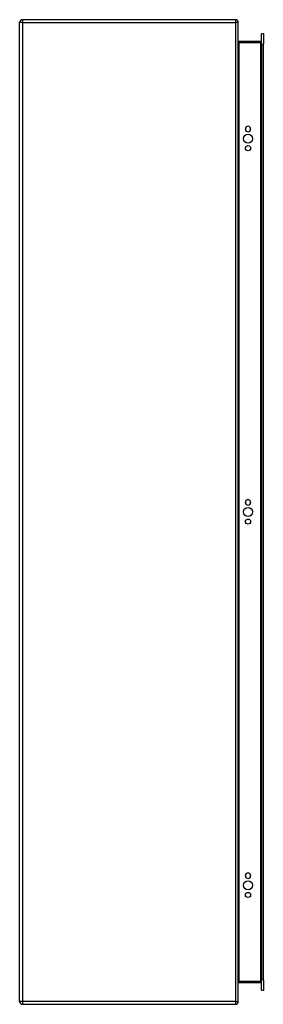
# Model space of a CAD drawing. Header units: inches. Extents: x 47.5 to 56.4, y 9.4 to 45.4.
import ezdxf

# ---------------------------------------------------------------- set-up
doc = ezdxf.new("R2010")
doc.units = ezdxf.units.IN
doc.header["$LTSCALE"] = 4.8
doc.header["$MEASUREMENT"] = 0
doc.layers.add('Visible Edges(ANSI)', color=7, linetype='Continuous', lineweight=25)
doc.layers.add('Visible Tangent Edges(ANSI)', color=7, linetype='Continuous', lineweight=25)

msp = doc.modelspace()

# ---------------------------------------------------------------- linework, layer by layer
at = {"layer": 'Visible Edges(ANSI)'}
for p, q in [((55.411, 45.402), (47.609, 45.402)), ((47.51, 9.501), (47.51, 45.303)), ((55.51, 9.501), (55.51, 45.303)), ((56.359, 44.504), (56.359, 44.89)), ((56.427, 44.89), (56.359, 44.89)), ((56.427, 44.89), (56.427, 44.504)), ((56.328, 44.603), (55.541, 44.603)), ((56.359, 44.504), (56.359, 10.299)), ((56.427, 10.299), (56.427, 44.504)), ((55.773, 41.397), (55.773, 41.41)), ((55.96, 41.41), (55.96, 41.397)), ((55.773, 27.745), (55.773, 27.758)), ((55.96, 27.758), (55.96, 27.745)), ((55.773, 14.094), (55.773, 14.107)), ((55.96, 14.107), (55.96, 14.094)), ((55.541, 10.2), (56.328, 10.2)), ((56.359, 9.913), (56.359, 10.299)), ((56.427, 10.299), (56.427, 9.913)), ((56.359, 9.913), (56.427, 9.913)), ((47.609, 9.402), (55.411, 9.402))]:
    msp.add_line(p, q, dxfattribs=at)
at = {"layer": 'Visible Edges(ANSI)', "flags": 128}
msp.add_lwpolyline([(55.541, 44.603), (55.539, 44.604), (55.536, 44.604), (55.534, 44.604), (55.532, 44.605), (55.53, 44.606), (55.527, 44.607), (55.526, 44.608), (55.524, 44.609), (55.522, 44.61), (55.52, 44.612), (55.519, 44.613), (55.518, 44.614), (55.516, 44.616), (55.515, 44.618), (55.514, 44.619), (55.514, 44.621), (55.513, 44.622), (55.512, 44.624), (55.512, 44.626), (55.511, 44.627), (55.511, 44.629), (55.511, 44.631), (55.51, 44.633), (55.51, 44.634)], dxfattribs=at)
at = {"layer": 'Visible Edges(ANSI)'}
for centre, radius in [((55.866, 41.053), 0.165), ((55.866, 40.703), 0.0935), ((55.866, 27.402), 0.165), ((55.866, 27.052), 0.0935), ((55.866, 13.75), 0.165), ((55.866, 13.4), 0.0935)]:
    msp.add_circle(centre, radius, dxfattribs=at)
for centre, radius, start, end in [((47.609, 45.303), 0.099, 90, 180), ((55.411, 45.303), 0.099, 0, 90), ((56.328, 44.634), 0.031, 270, 0), ((55.866, 41.41), 0.0935, 0, 180), ((55.866, 41.397), 0.0935, 180, 0), ((55.866, 27.758), 0.0935, 0, 180), ((55.866, 27.745), 0.0935, 180, 0), ((55.866, 14.107), 0.0935, 0, 180), ((55.866, 14.094), 0.0935, 180, 0), ((55.541, 10.169), 0.031, 90, 180), ((56.328, 10.169), 0.031, 0, 90), ((47.609, 9.501), 0.099, 180, 270), ((55.411, 9.501), 0.099, 270, 0)]:
    msp.add_arc(centre, radius, start, end, dxfattribs=at)
at = {"layer": 'Visible Tangent Edges(ANSI)'}
for p, q in [((47.609, 45.402), (47.609, 45.303)), ((55.411, 45.402), (55.411, 45.303)), ((47.609, 45.303), (47.51, 45.303)), ((47.609, 45.303), (55.411, 45.303)), ((47.609, 45.303), (47.609, 9.501)), ((55.411, 45.303), (55.411, 9.501)), ((55.51, 45.303), (55.411, 45.303)), ((55.541, 44.603), (55.541, 44.572)), ((55.541, 44.572), (56.328, 44.572)), ((55.541, 10.231), (55.541, 44.572)), ((56.328, 44.572), (56.328, 44.603)), ((56.359, 44.572), (56.328, 44.572)), ((56.328, 44.572), (56.328, 10.231)), ((56.359, 44.504), (56.427, 44.504)), ((56.328, 10.231), (55.541, 10.231)), ((55.541, 10.2), (55.541, 10.231)), ((56.328, 10.231), (56.359, 10.231)), ((56.328, 10.2), (56.328, 10.231)), ((56.427, 10.299), (56.359, 10.299)), ((47.609, 9.501), (47.51, 9.501)), ((55.411, 9.501), (47.609, 9.501)), ((47.609, 9.501), (47.609, 9.402)), ((55.411, 9.501), (55.411, 9.402)), ((55.411, 9.501), (55.51, 9.501))]:
    msp.add_line(p, q, dxfattribs=at)
at = {"layer": 'Visible Tangent Edges(ANSI)', "flags": 128}
msp.add_lwpolyline([(55.51, 44.634), (55.51, 44.631), (55.511, 44.627), (55.511, 44.624), (55.511, 44.621), (55.512, 44.617), (55.512, 44.614), (55.513, 44.61), (55.514, 44.607), (55.514, 44.604), (55.515, 44.601), (55.516, 44.597), (55.518, 44.594), (55.519, 44.591), (55.52, 44.589), (55.522, 44.586), (55.524, 44.583), (55.526, 44.581), (55.527, 44.579), (55.53, 44.577), (55.532, 44.575), (55.534, 44.574), (55.536, 44.573), (55.539, 44.573), (55.541, 44.572)], dxfattribs=at)
at = {"layer": 'Visible Tangent Edges(ANSI)'}
msp.add_ellipse((55.541, 10.169), major_axis=(0, 0.062), ratio=0.5, start_param=0, end_param=1.570796, dxfattribs=at)

doc.saveas('drawing.dxf')
